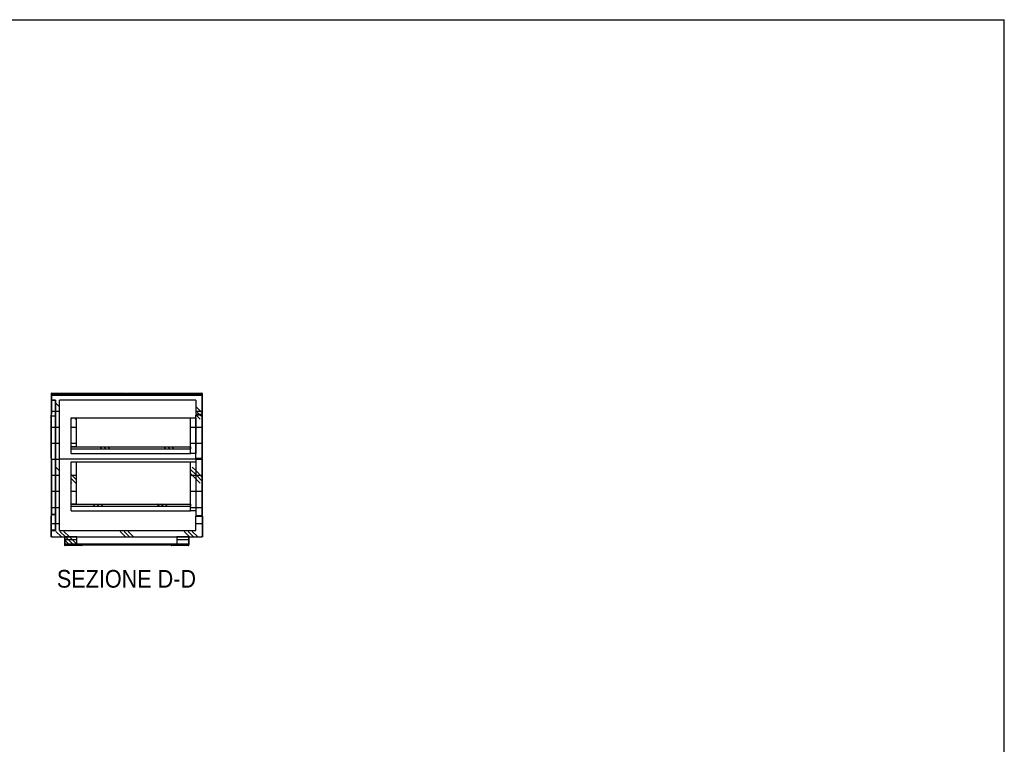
# Model space of a CAD drawing. Header units: millimetres. Extents: x -2 to 6148, y 8 to 4313.
# Tile 4 of 4: x 3224 to 6148, y 2161 to 4313. Entities that reach past the tile are written whole.
import ezdxf

# ---------------------------------------------------------------- set-up
doc = ezdxf.new("R2010")
doc.units = ezdxf.units.MM
doc.header["$LTSCALE"] = 15
doc.linetypes.add('SLD-Solido', pattern=[0])
for name, color, linetype in [('CAMPITURE', 9, 'SLD-Solido'), ('NOTE', 3, 'SLD-Solido'), ('QUOTE', 1, 'SLD-Solido'), ('SCHIZZI', 9, 'Continuous')]:
    doc.layers.add(name, color=color, linetype=linetype)
doc.styles.add('SLDTEXTSTYLE0', font='Gothic.ttf', dxfattribs={"width": 0.913})
pattern_1 = [(0, (21.935, -564.49), (0, 47.625), []), (135, (45.75, -588.3), (-95.25, -95.25), [67.352, -67.352]), (135, (57.65, -588.3), (-95.25, -95.25), [67.352, -67.352]), (135, (69.56, -588.3), (-95.25, -95.25), [67.352, -67.352])]
pattern_2 = [(45, (21.935, -564.49), (-33.67596, 33.67596), [])]

msp = doc.modelspace()

# ---------------------------------------------------------------- hatches: boundary and pattern name
at = {"layer": 'CAMPITURE'}
h = msp.add_hatch(dxfattribs=at)
h.set_pattern_fill('ANSI31', color=42, scale=15, angle=2.8e-322, style=0)
h.paths.add_polyline_path([(3745.4, 3341.63), (3745.4, 3402.88), (3744.4, 3402.88), (3744.4, 3341.63)], flags=0)
h = msp.add_hatch(dxfattribs=at)
h.set_pattern_fill('ANSI31', color=42, scale=15, style=0)
h.set_pattern_definition(pattern_2)
edge = h.paths.add_edge_path(flags=0)
edge.add_line((3541.08, 3202.64), (3541.08, 3203.64))
edge.add_line((3541.08, 3203.64), (3319.33, 3203.64))
edge.add_arc((3319.33, 3201.64), 2, 90, 180)
edge.add_line((3317.33, 3201.64), (3317.33, 3140.89))
edge.add_line((3317.33, 3140.89), (3318.33, 3140.89))
edge.add_line((3318.33, 3140.89), (3318.33, 3201.64))
edge.add_arc((3319.33, 3201.64), 1, 90, 180, ccw=False)
edge.add_line((3319.33, 3202.64), (3541.08, 3202.64))
h = msp.add_hatch(dxfattribs=at)
h.set_pattern_fill('CORK', color=42, scale=15, style=0)
h.set_pattern_definition(pattern_1)
edge = h.paths.add_edge_path(flags=0)
edge.add_line((3318.83, 3183.14), (3330.83, 3183.14))
edge.add_line((3330.83, 3183.14), (3330.83, 2796.14))
edge.add_line((3330.83, 2796.14), (3318.83, 2796.14))
edge.add_line((3318.83, 2796.14), (3318.83, 2779.14))
edge.add_arc((3320.83, 2779.14), 2, 180, 270)
edge.add_line((3320.83, 2777.14), (3763.83, 2777.14))
edge.add_arc((3763.83, 2779.14), 2, 270, 360)
edge.add_line((3765.83, 2779.14), (3765.83, 2838.64))
edge.add_line((3765.83, 2838.64), (3746.83, 2838.64))
edge.add_line((3746.83, 2838.64), (3746.83, 2796.14))
edge.add_line((3746.83, 2796.14), (3342.83, 2796.14))
edge.add_line((3342.83, 2796.14), (3342.83, 3183.14))
edge.add_line((3342.83, 3183.14), (3746.83, 3183.14))
edge.add_line((3746.83, 3183.14), (3746.83, 3140.64))
edge.add_line((3746.83, 3140.64), (3765.83, 3140.64))
edge.add_line((3765.83, 3140.64), (3765.83, 3200.14))
edge.add_arc((3763.83, 3200.14), 2, 0, 90)
edge.add_line((3763.83, 3202.14), (3320.83, 3202.14))
edge.add_arc((3320.83, 3200.14), 2, 90, 180)
edge.add_line((3318.83, 3200.14), (3318.83, 3183.14))
h = msp.add_hatch(dxfattribs=at)
h.set_pattern_fill('ANSI31', color=42, scale=15, style=0)
h.set_pattern_definition(pattern_2)
edge = h.paths.add_edge_path(flags=0)
edge.add_line((3543.58, 3203.64), (3543.58, 3202.64))
edge.add_line((3543.58, 3202.64), (3765.33, 3202.64))
edge.add_arc((3765.33, 3201.64), 1, 0, 90, ccw=False)
edge.add_line((3766.33, 3201.64), (3766.33, 3140.89))
edge.add_line((3766.33, 3140.89), (3767.33, 3140.89))
edge.add_line((3767.33, 3140.89), (3767.33, 3201.64))
edge.add_arc((3765.33, 3201.64), 2, 0, 90)
edge.add_line((3765.33, 3203.64), (3543.58, 3203.64))
h = msp.add_hatch(dxfattribs=at)
h.set_pattern_fill('CORK', color=42, scale=15, style=0)
h.set_pattern_definition(pattern_1)
h.paths.add_polyline_path([(3330.83, 3182.64), (3318.83, 3182.64), (3318.83, 3136.64), (3330.83, 3136.64)], flags=0)
h = msp.add_hatch(dxfattribs=at)
h.set_pattern_fill('ANSI31', color=42, scale=15, style=0)
h.set_pattern_definition(pattern_2)
h.paths.add_polyline_path([(3317.33, 3138.39), (3317.33, 3010.39), (3318.33, 3010.39), (3318.33, 3138.39)], flags=0)
h = msp.add_hatch(dxfattribs=at)
h.set_pattern_fill('CORK', color=42, scale=15, style=0)
h.set_pattern_definition([(3e-322, (21.935, -564.49), (-2e-322, 47.625), []), (135, (45.75, -588.3), (-95.25, -95.25), [67.352, -67.352]), (135, (57.65, -588.3), (-95.25, -95.25), [67.352, -67.352]), (135, (69.56, -588.3), (-95.25, -95.25), [67.352, -67.352])])
h.paths.add_polyline_path([(3318.83, 2843.14), (3330.83, 2843.14), (3330.83, 3136.14), (3318.83, 3136.14)], flags=0)
h = msp.add_hatch(dxfattribs=at)
h.set_pattern_fill('CORK', color=42, scale=15, style=0)
h.set_pattern_definition(pattern_1)
h.paths.add_polyline_path([(3376.83, 3130.14), (3376.83, 3044.14), (3391.83, 3044.14), (3391.83, 3130.14)], flags=0)
h = msp.add_hatch(dxfattribs=at)
h.set_pattern_fill('CORK', color=42, scale=15, style=0)
h.set_pattern_definition(pattern_1)
h.paths.add_polyline_path([(3746.83, 3024.14), (3746.83, 3130.14), (3731.83, 3130.14), (3731.83, 3024.14)], flags=0)
h = msp.add_hatch(dxfattribs=at)
h.set_pattern_fill('CORK', color=42, scale=15, style=0)
h.set_pattern_definition(pattern_1)
h.paths.add_polyline_path([(3746.83, 3138.64), (3746.83, 3010.64), (3765.83, 3010.64), (3765.83, 3138.64)], flags=0)
h = msp.add_hatch(dxfattribs=at)
h.set_pattern_fill('ANSI31', color=42, scale=15, style=0)
h.set_pattern_definition(pattern_2)
h.paths.add_polyline_path([(3766.33, 3010.64), (3767.33, 3010.64), (3767.33, 3138.64), (3766.33, 3138.64)], flags=0)
h = msp.add_hatch(dxfattribs=at)
h.set_pattern_fill('CORK', color=42, scale=15, style=0)
h.set_pattern_definition(pattern_1)
h.paths.add_polyline_path([(3376.83, 3044.14), (3376.83, 3038.14), (3731.83, 3038.14), (3731.83, 3044.14)], flags=0)
h = msp.add_hatch(dxfattribs=at)
h.set_pattern_fill('ANSI31', color=42, scale=15, style=0)
h.set_pattern_definition(pattern_2)
h.paths.add_polyline_path([(3318.33, 2840.64), (3318.33, 3008.64), (3317.33, 3008.64), (3317.33, 2840.64)], flags=0)
h = msp.add_hatch(dxfattribs=at)
h.set_pattern_fill('CORK', color=42, scale=15, style=0)
h.set_pattern_definition(pattern_1)
h.paths.add_polyline_path([(3376.83, 3000.14), (3376.83, 2874.14), (3391.83, 2874.14), (3391.83, 3000.14)], flags=0)
h = msp.add_hatch(dxfattribs=at)
h.set_pattern_fill('CORK', color=42, scale=15, style=0)
h.set_pattern_definition(pattern_1)
h.paths.add_polyline_path([(3746.83, 2854.14), (3746.83, 3000.14), (3731.83, 3000.14), (3731.83, 2854.14)], flags=0)
h = msp.add_hatch(dxfattribs=at)
h.set_pattern_fill('CORK', color=42, scale=15, style=0)
h.set_pattern_definition(pattern_1)
h.paths.add_polyline_path([(3765.83, 3008.64), (3746.83, 3008.64), (3746.83, 2840.64), (3765.83, 2840.64)], flags=0)
h = msp.add_hatch(dxfattribs=at)
h.set_pattern_fill('ANSI31', color=42, scale=15, style=0)
h.set_pattern_definition(pattern_2)
h.paths.add_polyline_path([(3766.33, 2840.64), (3767.33, 2840.64), (3767.33, 3008.64), (3766.33, 3008.64)], flags=0)
h = msp.add_hatch(dxfattribs=at)
h.set_pattern_fill('CORK', color=42, scale=15, style=0)
h.set_pattern_definition(pattern_1)
h.paths.add_polyline_path([(3376.83, 2874.14), (3376.83, 2868.14), (3731.83, 2868.14), (3731.83, 2874.14)], flags=0)
h = msp.add_hatch(dxfattribs=at)
h.set_pattern_fill('ANSI31', color=42, scale=15, style=0)
h.set_pattern_definition(pattern_2)
h.paths.add_polyline_path([(3317.33, 2838.39), (3317.33, 2777.14), (3318.33, 2777.14), (3318.33, 2838.39)], flags=0)
h = msp.add_hatch(dxfattribs=at)
h.set_pattern_fill('CORK', color=42, scale=15, style=0)
h.set_pattern_definition(pattern_1)
h.paths.add_polyline_path([(3318.83, 2796.64), (3330.83, 2796.64), (3330.83, 2842.64), (3318.83, 2842.64)], flags=0)
h = msp.add_hatch(dxfattribs=at)
h.set_pattern_fill('ANSI31', color=42, scale=15, style=0)
h.set_pattern_definition(pattern_2)
edge = h.paths.add_edge_path(flags=0)
edge.add_line((3359.33, 2753.64), (3725.33, 2753.64))
edge.add_arc((3725.33, 2755.64), 2, 270, 360)
edge.add_line((3727.33, 2755.64), (3727.33, 2775.64))
edge.add_line((3727.33, 2775.64), (3726.33, 2775.64))
edge.add_line((3726.33, 2775.64), (3726.33, 2755.64))
edge.add_arc((3725.33, 2755.64), 1, 270, 360, ccw=False)
edge.add_line((3725.33, 2754.64), (3359.33, 2754.64))
edge.add_arc((3359.33, 2755.64), 1, 180, 270, ccw=False)
edge.add_line((3358.33, 2755.64), (3358.33, 2775.64))
edge.add_line((3358.33, 2775.64), (3357.33, 2775.64))
edge.add_line((3357.33, 2775.64), (3357.33, 2755.64))
edge.add_arc((3359.33, 2755.64), 2, 180, 270)
h = msp.add_hatch(dxfattribs=at)
h.set_pattern_fill('CORK', color=42, scale=15, style=0)
h.set_pattern_definition(pattern_1)
h.paths.add_polyline_path([(3358.83, 2777.14), (3358.83, 2755.14), (3393.83, 2755.14), (3393.83, 2777.14)], flags=0)
h = msp.add_hatch(dxfattribs=at)
h.set_pattern_fill('CORK', color=42, scale=15, style=0)
h.set_pattern_definition(pattern_1)
h.paths.add_polyline_path([(3725.83, 2755.14), (3725.83, 2777.14), (3690.83, 2777.14), (3690.83, 2755.14)], flags=0)

# ---------------------------------------------------------------- linework, layer by layer
for p, q in [((3317.33, 3201.64), (3317.33, 3140.89)), ((3318.33, 3201.64), (3318.33, 3140.89)), ((3318.43, 3201.64), (3318.64, 3202.37)), ((3318.43, 3201.64), (3318.43, 3140.89)), ((3318.83, 3183.14), (3318.83, 3200.14)), ((3319.33, 3203.64), (3541.08, 3203.64)), ((3319.33, 3202.64), (3541.08, 3202.64)), ((3320.83, 3202.14), (3763.83, 3202.14)), ((3541.08, 3203.64), (3541.08, 3202.64)), ((3541.08, 3202.64), (3541.08, 3202.14)), ((3543.58, 3203.64), (3765.33, 3203.64)), ((3543.58, 3202.64), (3543.58, 3203.64)), ((3543.58, 3202.64), (3765.33, 3202.64)), ((3543.58, 3202.14), (3543.58, 3202.64)), ((3765.83, 3200.14), (3765.83, 3140.64)), ((3766.02, 3202.36), (3766.23, 3201.64)), ((3766.23, 3201.64), (3766.23, 3140.89)), ((3766.33, 3140.89), (3766.33, 3201.64)), ((3767.33, 3140.89), (3767.33, 3201.64)), ((3330.83, 3183.14), (3318.83, 3183.14)), ((3318.83, 3183.14), (3318.83, 3182.64)), ((3318.83, 3182.64), (3330.83, 3182.64)), ((3318.83, 3136.64), (3318.83, 3182.64)), ((3330.83, 3183.14), (3330.83, 2796.14)), ((3330.83, 3136.64), (3330.83, 3182.64)), ((3746.83, 3183.14), (3342.83, 3183.14)), ((3342.83, 2796.14), (3342.83, 3183.14)), ((3746.83, 3183.14), (3746.83, 3140.64)), ((3317.33, 3140.89), (3318.33, 3140.89)), ((3317.33, 3138.39), (3318.33, 3138.39)), ((3317.33, 3010.39), (3317.33, 3138.39)), ((3318.33, 3010.39), (3318.33, 3138.39)), ((3318.83, 3138.39), (3318.33, 3138.39)), ((3318.83, 3140.89), (3318.43, 3140.89)), ((3318.83, 3136.64), (3330.83, 3136.64)), ((3318.83, 3136.14), (3318.83, 3136.64)), ((3318.83, 3136.14), (3330.83, 3136.14)), ((3318.83, 2843.14), (3318.83, 3136.14)), ((3330.83, 2843.14), (3330.83, 3136.14)), ((3376.83, 3130.14), (3391.83, 3130.14)), ((3376.83, 3044.14), (3376.83, 3130.14)), ((3391.83, 3130.14), (3391.83, 3044.14)), ((3391.83, 3130.14), (3731.83, 3130.14)), ((3731.83, 3024.14), (3731.83, 3130.14)), ((3731.83, 3130.14), (3746.83, 3130.14)), ((3765.83, 3140.64), (3746.83, 3140.64)), ((3746.83, 3010.64), (3746.83, 3138.64)), ((3765.83, 3138.64), (3746.83, 3138.64)), ((3746.83, 3130.14), (3746.83, 3024.14)), ((3766.23, 3140.89), (3765.83, 3140.89)), ((3765.83, 3138.64), (3765.83, 3140.64)), ((3765.83, 3010.64), (3765.83, 3138.64)), ((3766.33, 3138.39), (3765.83, 3138.39)), ((3766.33, 3140.89), (3767.33, 3140.89)), ((3766.33, 3010.64), (3766.33, 3138.64)), ((3766.33, 3138.64), (3767.33, 3138.64)), ((3767.33, 3010.64), (3767.33, 3138.64)), ((3391.83, 3044.14), (3376.83, 3044.14)), ((3376.83, 3044.14), (3731.83, 3044.14)), ((3376.83, 3038.14), (3376.83, 3044.14)), ((3731.83, 3044.14), (3731.83, 3038.14)), ((3376.83, 3038.14), (3731.83, 3038.14)), ((3376.83, 3024.14), (3376.83, 3038.14)), ((3376.83, 3024.14), (3731.83, 3024.14)), ((3746.83, 3024.14), (3731.83, 3024.14)), ((3318.33, 3010.39), (3317.33, 3010.39)), ((3317.33, 3008.64), (3317.33, 2840.64)), ((3317.33, 3008.64), (3318.33, 3008.64)), ((3318.33, 3010.89), (3318.83, 3010.89)), ((3318.33, 3008.64), (3318.33, 2840.64)), ((3318.33, 3008.64), (3318.58, 3008.64)), ((3318.58, 3008.64), (3318.58, 3006.64)), ((3318.83, 3008.64), (3318.58, 3008.64)), ((3318.58, 2843.14), (3318.58, 3006.64)), ((3342.83, 3008.64), (3746.83, 3008.64)), ((3376.83, 3000.14), (3391.83, 3000.14)), ((3376.83, 2874.14), (3376.83, 3000.14)), ((3391.83, 3000.14), (3391.83, 2874.14)), ((3391.83, 3000.14), (3731.83, 3000.14)), ((3731.83, 2854.14), (3731.83, 3000.14)), ((3731.83, 3000.14), (3746.83, 3000.14)), ((3746.83, 3010.64), (3765.83, 3010.64)), ((3746.83, 3008.64), (3746.83, 2840.64)), ((3765.83, 3008.64), (3746.83, 3008.64)), ((3746.83, 3000.14), (3746.83, 2854.14)), ((3765.83, 3010.89), (3766.33, 3010.89)), ((3765.83, 3008.64), (3765.83, 3010.64)), ((3765.83, 3008.64), (3765.83, 2840.64)), ((3766.33, 3008.39), (3765.83, 3008.39)), ((3767.33, 3010.64), (3766.33, 3010.64)), ((3766.33, 3008.64), (3767.33, 3008.64)), ((3766.33, 2840.64), (3766.33, 3008.64)), ((3767.33, 2840.64), (3767.33, 3008.64)), ((3376.83, 2874.14), (3731.83, 2874.14)), ((3376.83, 2868.14), (3376.83, 2874.14)), ((3391.83, 2874.14), (3376.83, 2874.14)), ((3376.83, 2868.14), (3731.83, 2868.14)), ((3376.83, 2854.14), (3376.83, 2868.14)), ((3731.83, 2874.14), (3731.83, 2868.14)), ((3318.33, 2840.64), (3317.33, 2840.64)), ((3317.33, 2838.39), (3318.33, 2838.39)), ((3317.33, 2777.14), (3317.33, 2838.39)), ((3318.58, 2841.14), (3318.33, 2841.14)), ((3318.33, 2777.14), (3318.33, 2838.39)), ((3318.83, 2838.39), (3318.33, 2838.39)), ((3318.58, 2843.14), (3318.58, 2841.14)), ((3318.58, 2841.14), (3318.83, 2841.14)), ((3330.83, 2843.14), (3318.83, 2843.14)), ((3318.83, 2842.64), (3318.83, 2843.14)), ((3318.83, 2796.64), (3318.83, 2842.64)), ((3330.83, 2842.64), (3318.83, 2842.64)), ((3330.83, 2796.64), (3330.83, 2842.64)), ((3376.83, 2854.14), (3731.83, 2854.14)), ((3746.83, 2854.14), (3731.83, 2854.14)), ((3746.83, 2840.64), (3765.83, 2840.64)), ((3746.83, 2796.14), (3746.83, 2838.64)), ((3746.83, 2838.64), (3765.83, 2838.64)), ((3765.83, 2840.89), (3766.33, 2840.89)), ((3765.83, 2838.64), (3765.83, 2840.64)), ((3765.83, 2838.64), (3765.83, 2779.14)), ((3766.33, 2838.39), (3765.83, 2838.39)), ((3767.33, 2840.64), (3766.33, 2840.64)), ((3766.33, 2838.39), (3766.33, 2777.14)), ((3766.33, 2838.39), (3767.33, 2838.39)), ((3767.33, 2838.39), (3767.33, 2777.14)), ((3330.83, 2796.64), (3318.83, 2796.64)), ((3318.83, 2796.64), (3318.83, 2796.14)), ((3318.83, 2779.14), (3318.83, 2796.14)), ((3318.83, 2796.14), (3330.83, 2796.14)), ((3342.83, 2796.14), (3746.83, 2796.14)), ((3318.33, 2777.14), (3317.33, 2777.14)), ((3318.33, 2777.14), (3319.33, 2777.14)), ((3319.33, 2777.14), (3320.83, 2777.14)), ((3320.83, 2777.14), (3763.83, 2777.14)), ((3357.33, 2775.64), (3357.33, 2755.64)), ((3358.33, 2775.64), (3357.33, 2775.64)), ((3357.68, 2753.64), (3357.68, 2752.44)), ((3357.68, 2753.64), (3359.33, 2753.64)), ((3358.33, 2775.64), (3358.33, 2755.64)), ((3358.51, 2755.64), (3358.51, 2775.64)), ((3358.83, 2775.64), (3358.51, 2775.64)), ((3358.83, 2755.14), (3358.83, 2777.14)), ((3393.83, 2777.14), (3358.83, 2777.14)), ((3393.83, 2755.14), (3358.83, 2755.14)), ((3364.68, 2750.94), (3359.18, 2750.94)), ((3359.33, 2754.64), (3725.33, 2754.64)), ((3359.33, 2753.64), (3725.33, 2753.64)), ((3363.68, 2754.64), (3363.68, 2755.14)), ((3364.26, 2754.64), (3364.26, 2755.14)), ((3403.18, 2750.94), (3364.68, 2750.94)), ((3367.18, 2754.64), (3367.18, 2755.14)), ((3368.68, 2755.14), (3368.68, 2754.64)), ((3371.61, 2755.14), (3371.61, 2754.64)), ((3372.18, 2755.14), (3372.18, 2754.64)), ((3393.83, 2755.14), (3393.83, 2777.14)), ((3690.83, 2755.14), (3393.83, 2755.14)), ((3395.68, 2754.64), (3395.68, 2755.14)), ((3396.26, 2754.64), (3396.26, 2755.14)), ((3399.18, 2754.64), (3399.18, 2755.14)), ((3400.68, 2755.14), (3400.68, 2754.64)), ((3408.68, 2750.94), (3403.18, 2750.94)), ((3403.61, 2755.14), (3403.61, 2754.64)), ((3404.18, 2755.14), (3404.18, 2754.64)), ((3410.18, 2752.44), (3410.18, 2753.64)), ((3674.48, 2753.64), (3674.48, 2752.44)), ((3681.48, 2750.94), (3675.98, 2750.94)), ((3680.48, 2754.64), (3680.48, 2755.14)), ((3681.06, 2754.64), (3681.06, 2755.14)), ((3719.98, 2750.94), (3681.48, 2750.94)), ((3683.98, 2754.64), (3683.98, 2755.14)), ((3685.48, 2755.14), (3685.48, 2754.64)), ((3688.41, 2755.14), (3688.41, 2754.64)), ((3688.98, 2755.14), (3688.98, 2754.64)), ((3690.83, 2777.14), (3690.83, 2755.14)), ((3725.83, 2777.14), (3690.83, 2777.14)), ((3725.83, 2755.14), (3690.83, 2755.14)), ((3712.48, 2754.64), (3712.48, 2755.14)), ((3713.06, 2754.64), (3713.06, 2755.14)), ((3715.98, 2754.64), (3715.98, 2755.14)), ((3717.48, 2755.14), (3717.48, 2754.64)), ((3725.48, 2750.94), (3719.98, 2750.94)), ((3720.41, 2755.14), (3720.41, 2754.64)), ((3720.98, 2755.14), (3720.98, 2754.64)), ((3725.33, 2753.64), (3726.98, 2753.64)), ((3725.83, 2777.14), (3725.83, 2755.14)), ((3726.15, 2775.64), (3725.83, 2775.64)), ((3726.15, 2775.64), (3726.15, 2755.64)), ((3726.33, 2755.64), (3726.33, 2775.64)), ((3727.33, 2775.64), (3726.33, 2775.64)), ((3726.98, 2752.44), (3726.98, 2753.64)), ((3727.33, 2755.64), (3727.33, 2775.64)), ((3763.83, 2777.14), (3765.33, 2777.14)), ((3765.33, 2777.14), (3766.33, 2777.14)), ((3767.33, 2777.14), (3766.33, 2777.14))]:
    msp.add_line(p, q)
for centre, radius, start, end in [((3319.33, 3201.64), 2, 90, 180), ((3319.33, 3201.64), 1, 90, 180), ((3320.83, 3200.14), 2, 90, 180), ((3763.83, 3200.14), 2, 0, 90), ((3765.33, 3201.64), 2, 0, 90), ((3765.33, 3201.64), 1, 0, 90), ((3320.83, 2779.14), 2, 180, 270), ((3763.83, 2779.14), 2, 270, 0), ((3359.33, 2755.64), 2, 180, 270), ((3359.18, 2752.44), 1.5, 180, 270), ((3359.33, 2755.64), 1, 180, 270), ((3408.68, 2752.44), 1.5, 270, 0), ((3675.98, 2752.44), 1.5, 180, 270), ((3725.33, 2755.64), 1, 270, 0), ((3725.33, 2755.64), 2, 270, 0), ((3725.48, 2752.44), 1.5, 270, 0)]:
    msp.add_arc(centre, radius, start, end)
for centre, major_axis, ratio, start_param, end_param in [((3359.33, 2755.64), (0, 2), 0.4116117, 1.5707963, 1.8875333), ((3359.33, 2755.64), (0, 1), 0.8232233, 1.5707963, 3.1415927), ((3725.33, 2755.64), (0, 1), 0.8232233, 3.1415927, 4.712389), ((3725.33, 2755.64), (0, 2), 0.4116117, 4.395652, 4.712389)]:
    msp.add_ellipse(centre, major_axis=major_axis, ratio=ratio, start_param=start_param, end_param=end_param)
at = {"layer": 'QUOTE', "color": 7}
msp.add_line((-2.04, 4313.18), (6147.67, 4313.18), dxfattribs=at)
at = {"layer": 'SCHIZZI', "color": 7}
msp.add_line((6147.96, 8.18), (6147.67, 4313.18), dxfattribs=at)

# ---------------------------------------------------------------- texts
at = {"layer": 'NOTE', "insert": (3541.31, 2678.6), "char_height": 52.5, "attachment_point": 2, "style": 'SLDTEXTSTYLE0'}
msp.add_mtext('SEZIONE D-D', dxfattribs=at)

doc.saveas('drawing.dxf')
